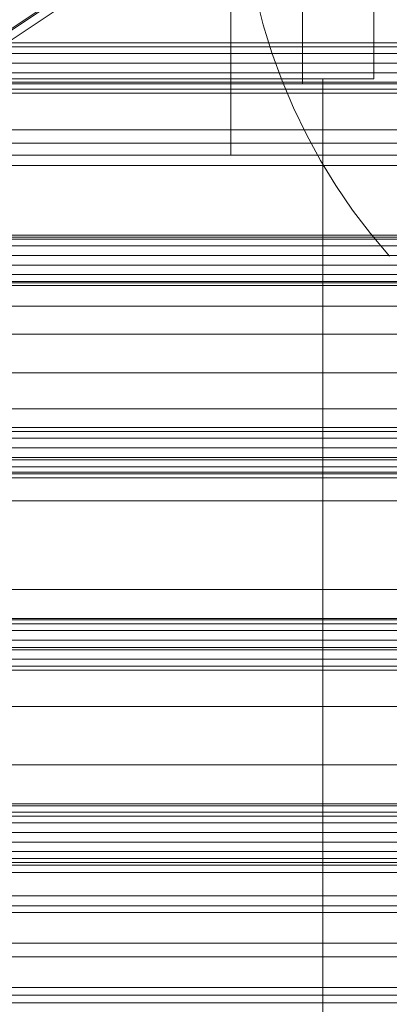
# Model space of a CAD drawing. Header units: millimetres. Extents: x -2233 to 65662, y -50530 to 6847.
# Tile 98 of 256: x 260 to 297, y -34886 to -34789. Entities that reach past the tile are written whole.
import ezdxf

# ---------------------------------------------------------------- set-up
doc = ezdxf.new("R2010")
doc.units = ezdxf.units.MM
for name, color, linetype, lineweight in [('COTAS_O', 1, 'Continuous', 0), ('COTAS_P', 1, 'Continuous', 0), ('frontal_C01', 7, 'Continuous', 0), ('frontal_C02', 7, 'Continuous', 0), ('frontal_C03', 7, 'Continuous', 0), ('frontal_C05', 7, 'Continuous', 0), ('frontal_mezcladora', 7, 'Continuous', 0), ('frontal_secador', 7, 'Continuous', 0)]:
    doc.layers.add(name, color=color, linetype=linetype, lineweight=lineweight)
doc.dimstyles.new('R19_100', dxfattribs={"dimtxt": 250, "dimasz": 150, "dimexe": 150, "dimexo": 80, "dimgap": 100, "dimtad": 1, "dimtih": 1, "dimtoh": 1, "dimdsep": 46, "dimcen": 0.09, "dimadec": 0, "dimazin": 0, "dimtfac": 1, "dimtdec": 4, "dimtofl": 0, "dimtmove": 0, "dimatfit": 3, "dimfxl": 1, "dimtolj": 1, "dimtzin": 0, "dimarcsym": 0})

# ---------------------------------------------------------------- blocks, each defined once
blk = doc.blocks.new('DIM_R32_40')
at = {"layer": 'COTAS_P'}
for p, q in [((-150, -32200), (550, -32200)), ((550, -32200), (505, -32350)), ((550, -34800), (550, -32200)), ((550, -32200), (595, -32350)), ((550, -34800), (505, -34650)), ((550, -34800), (595, -34650)), ((-150, -34800), (550, -34800))]:
    blk.add_line(p, q, dxfattribs=at)
blk.add_text('2600 P', height=250, rotation=90, dxfattribs=at).set_placement((450, -33500))
blk = doc.blocks.new('DIM_R32_43')
at = {"layer": 'COTAS_O'}
for p, q in [((-650, -34200), (-500, -34155)), ((650, -34200), (500, -34155)), ((-650, -34900), (-650, -34200)), ((-650, -34200), (650, -34200)), ((-650, -34200), (-500, -34245)), ((650, -34200), (500, -34245)), ((650, -34900), (650, -34200))]:
    blk.add_line(p, q, dxfattribs=at)
blk.add_text('1300 O', height=250, dxfattribs=at).set_placement((0, -34100))

msp = doc.modelspace()

# ---------------------------------------------------------------- linework, layer by layer
at = {"layer": 'frontal_C01'}
for p, q in [((-425, -34836.344), (425, -34836.344)), ((425, -34847.856), (-425, -34847.856)), ((425, -34850.682), (-425, -34850.682)), ((-425, -34862.194), (425, -34862.194))]:
    msp.add_line(p, q, dxfattribs=at)
at = {"layer": 'frontal_C02'}
for p, q in [((175.521, -34846.427), (359.83, -34723.173)), ((173.584, -34847.553), (357.893, -34724.298)), ((175.032, -34847.71), (359.341, -34724.456)), ((430, -34827.309), (-430, -34827.309)), ((430, -34832.309), (-430, -34832.309))]:
    msp.add_line(p, q, dxfattribs=at)
at = {"layer": 'frontal_C03'}
for p, q in [((1250, -34791.491), (-1250, -34791.491)), ((1250, -34791.877), (-1250, -34791.877)), ((1250, -34792.543), (-1250, -34792.543)), ((-1250, -34793.475), (1250, -34793.475)), ((1250, -34794.417), (-1250, -34794.417)), ((1250, -34795.349), (-1250, -34795.349)), ((1250, -34796.015), (-1250, -34796.015)), ((1250, -34796.401), (-1250, -34796.401)), ((-1415, -34801.304), (1415, -34801.304)), ((1250, -34810.324), (-1250, -34810.324)), ((1250, -34810.711), (-1250, -34810.711)), ((1250, -34811.376), (-1250, -34811.376)), ((-1250, -34812.309), (1250, -34812.309)), ((1250, -34813.251), (-1250, -34813.251)), ((1250, -34814.183), (-1250, -34814.183)), ((1250, -34814.849), (-1250, -34814.849)), ((1250, -34815.235), (-1250, -34815.235)), ((1250, -34829.158), (-1250, -34829.158)), ((1250, -34829.544), (-1250, -34829.544)), ((1250, -34830.21), (-1250, -34830.21)), ((-1250, -34831.143), (1250, -34831.143)), ((1250, -34832.084), (-1250, -34832.084)), ((1250, -34833.017), (-1250, -34833.017)), ((1250, -34833.683), (-1250, -34833.683)), ((1250, -34834.069), (-1250, -34834.069)), ((1250, -34847.992), (-1250, -34847.992)), ((1250, -34848.378), (-1250, -34848.378)), ((1250, -34849.044), (-1250, -34849.044)), ((-1250, -34849.977), (1250, -34849.977)), ((1250, -34850.918), (-1250, -34850.918)), ((1250, -34851.851), (-1250, -34851.851)), ((1250, -34852.517), (-1250, -34852.517)), ((1250, -34852.903), (-1250, -34852.903)), ((1250, -34866.826), (-1250, -34866.826)), ((1250, -34867.212), (-1250, -34867.212)), ((1250, -34867.878), (-1250, -34867.878)), ((-1250, -34868.81), (1250, -34868.81)), ((1250, -34869.752), (-1250, -34869.752)), ((1250, -34870.685), (-1250, -34870.685)), ((1250, -34871.35), (-1250, -34871.35)), ((1250, -34871.737), (-1250, -34871.737))]:
    msp.add_line(p, q, dxfattribs=at)
at = {"layer": 'frontal_C05'}
for p, q in [((281, -34802.5), (281, -34742.5)), ((281, -34795.5), (281, -34745.5)), ((288, -34795.5), (288, -34779.5)), ((284.168, -34789.709), (283.454, -34786.906)), ((285.02, -34792.472), (284.168, -34789.709)), ((286.009, -34795.19), (285.02, -34792.472)), ((239, -34795.5), (299, -34795.5)), ((250, -34795.5), (288, -34795.5)), ((262.532, -34795.5), (262.508, -34795.5)), ((262.573, -34795.5), (262.532, -34795.5)), ((262.57, -34795.5), (262.625, -34795.5)), ((262.629, -34795.5), (262.573, -34795.5)), ((262.625, -34795.5), (262.695, -34795.5)), ((262.701, -34795.5), (262.629, -34795.5)), ((262.695, -34795.5), (262.78, -34795.5)), ((262.789, -34795.5), (262.701, -34795.5)), ((262.78, -34795.5), (262.88, -34795.5)), ((262.892, -34795.5), (262.789, -34795.5)), ((262.88, -34795.5), (262.995, -34795.5)), ((263.01, -34795.5), (262.892, -34795.5)), ((262.995, -34795.5), (263.124, -34795.5)), ((263.144, -34795.5), (263.01, -34795.5)), ((263.124, -34795.5), (263.268, -34795.5)), ((263.292, -34795.5), (263.144, -34795.5)), ((263.268, -34795.5), (263.425, -34795.5)), ((263.454, -34795.5), (263.292, -34795.5)), ((263.425, -34795.5), (263.595, -34795.5)), ((263.629, -34795.5), (263.454, -34795.5)), ((263.515, -34795.5), (263.502, -34795.5)), ((263.543, -34795.5), (263.515, -34795.5)), ((263.584, -34795.5), (263.543, -34795.5)), ((263.638, -34795.5), (263.584, -34795.5)), ((263.595, -34795.5), (263.779, -34795.5)), ((263.819, -34795.5), (263.629, -34795.5)), ((263.706, -34795.5), (263.638, -34795.5)), ((263.786, -34795.5), (263.706, -34795.5)), ((263.779, -34795.5), (263.975, -34795.5)), ((263.88, -34795.5), (263.786, -34795.5)), ((264.021, -34795.5), (263.819, -34795.5)), ((263.987, -34795.5), (263.88, -34795.5)), ((263.975, -34795.5), (264.184, -34795.5)), ((264.106, -34795.5), (263.987, -34795.5)), ((264.235, -34795.5), (264.021, -34795.5)), ((264.237, -34795.5), (264.106, -34795.5)), ((264.184, -34795.5), (264.404, -34795.5)), ((264.461, -34795.5), (264.235, -34795.5)), ((264.38, -34795.5), (264.237, -34795.5)), ((264.534, -34795.5), (264.38, -34795.5)), ((264.404, -34795.5), (264.635, -34795.5)), ((264.699, -34795.5), (264.461, -34795.5)), ((264.7, -34795.5), (264.534, -34795.5)), ((264.635, -34795.5), (264.876, -34795.5)), ((264.947, -34795.5), (264.699, -34795.5)), ((264.876, -34795.5), (264.7, -34795.5)), ((265.063, -34795.5), (264.876, -34795.5)), ((264.876, -34795.5), (265.128, -34795.5)), ((265.206, -34795.5), (264.947, -34795.5)), ((265.259, -34795.5), (265.063, -34795.5)), ((265.128, -34795.5), (265.389, -34795.5)), ((265.473, -34795.5), (265.206, -34795.5)), ((265.465, -34795.5), (265.259, -34795.5)), ((265.389, -34795.5), (265.658, -34795.5)), ((265.679, -34795.5), (265.465, -34795.5)), ((265.75, -34795.5), (265.473, -34795.5)), ((265.658, -34795.5), (265.936, -34795.5)), ((265.902, -34795.5), (265.679, -34795.5)), ((266.035, -34795.5), (265.75, -34795.5)), ((266.132, -34795.5), (265.902, -34795.5)), ((265.936, -34795.5), (266.221, -34795.5)), ((266.327, -34795.5), (266.035, -34795.5)), ((266.37, -34795.5), (266.132, -34795.5)), ((266.221, -34795.5), (266.513, -34795.5)), ((266.625, -34795.5), (266.327, -34795.5)), ((266.614, -34795.5), (266.37, -34795.5)), ((266.513, -34795.5), (266.81, -34795.5)), ((266.864, -34795.5), (266.614, -34795.5)), ((266.93, -34795.5), (266.625, -34795.5)), ((266.81, -34795.5), (267.113, -34795.5)), ((267.119, -34795.5), (266.864, -34795.5)), ((267.24, -34795.5), (266.93, -34795.5)), ((267.113, -34795.5), (267.421, -34795.5)), ((267.379, -34795.5), (267.119, -34795.5)), ((267.554, -34795.5), (267.24, -34795.5)), ((267.643, -34795.5), (267.379, -34795.5)), ((267.421, -34795.5), (267.732, -34795.5)), ((267.871, -34795.5), (267.554, -34795.5)), ((267.91, -34795.5), (267.643, -34795.5)), ((267.732, -34795.5), (268.046, -34795.5)), ((268.192, -34795.5), (267.871, -34795.5)), ((268.18, -34795.5), (267.91, -34795.5)), ((268.046, -34795.5), (268.363, -34795.5)), ((268.452, -34795.5), (268.18, -34795.5)), ((268.514, -34795.5), (268.192, -34795.5)), ((268.363, -34795.5), (268.681, -34795.5)), ((268.726, -34795.5), (268.452, -34795.5)), ((268.838, -34795.5), (268.514, -34795.5)), ((268.681, -34795.5), (269, -34795.5)), ((269, -34795.5), (268.726, -34795.5)), ((269.162, -34795.5), (268.838, -34795.5)), ((269.274, -34795.5), (269, -34795.5)), ((269, -34795.5), (269.319, -34795.5)), ((269.486, -34795.5), (269.162, -34795.5)), ((269.548, -34795.5), (269.274, -34795.5)), ((269.319, -34795.5), (269.637, -34795.5)), ((269.808, -34795.5), (269.486, -34795.5)), ((269.82, -34795.5), (269.548, -34795.5)), ((269.637, -34795.5), (269.954, -34795.5)), ((270.129, -34795.5), (269.808, -34795.5)), ((270.09, -34795.5), (269.82, -34795.5)), ((269.954, -34795.5), (270.268, -34795.5)), ((270.357, -34795.5), (270.09, -34795.5)), ((270.446, -34795.5), (270.129, -34795.5)), ((270.268, -34795.5), (270.579, -34795.5)), ((270.621, -34795.5), (270.357, -34795.5)), ((270.76, -34795.5), (270.446, -34795.5)), ((270.579, -34795.5), (270.887, -34795.5)), ((270.881, -34795.5), (270.621, -34795.5)), ((271.07, -34795.5), (270.76, -34795.5)), ((271.136, -34795.5), (270.881, -34795.5)), ((270.887, -34795.5), (271.19, -34795.5)), ((271.375, -34795.5), (271.07, -34795.5)), ((271.386, -34795.5), (271.136, -34795.5)), ((271.19, -34795.5), (271.487, -34795.5)), ((271.673, -34795.5), (271.375, -34795.5)), ((271.63, -34795.5), (271.386, -34795.5)), ((271.487, -34795.5), (271.779, -34795.5)), ((271.868, -34795.5), (271.63, -34795.5)), ((271.965, -34795.5), (271.673, -34795.5)), ((271.779, -34795.5), (272.064, -34795.5)), ((272.098, -34795.5), (271.868, -34795.5)), ((272.25, -34795.5), (271.965, -34795.5)), ((272.064, -34795.5), (272.342, -34795.5)), ((272.321, -34795.5), (272.098, -34795.5)), ((272.527, -34795.5), (272.25, -34795.5)), ((272.535, -34795.5), (272.321, -34795.5)), ((272.342, -34795.5), (272.611, -34795.5)), ((272.794, -34795.5), (272.527, -34795.5)), ((272.741, -34795.5), (272.535, -34795.5)), ((272.611, -34795.5), (272.872, -34795.5)), ((272.937, -34795.5), (272.741, -34795.5)), ((273.053, -34795.5), (272.794, -34795.5)), ((272.872, -34795.5), (273.124, -34795.5)), ((273.124, -34795.5), (272.937, -34795.5)), ((273.301, -34795.5), (273.053, -34795.5)), ((273.3, -34795.5), (273.124, -34795.5)), ((273.124, -34795.5), (273.365, -34795.5)), ((273.466, -34795.5), (273.3, -34795.5)), ((273.539, -34795.5), (273.301, -34795.5)), ((273.365, -34795.5), (273.596, -34795.5)), ((273.62, -34795.5), (273.466, -34795.5)), ((273.765, -34795.5), (273.539, -34795.5)), ((273.596, -34795.5), (273.816, -34795.5)), ((273.763, -34795.5), (273.62, -34795.5)), ((273.894, -34795.5), (273.763, -34795.5)), ((273.979, -34795.5), (273.765, -34795.5)), ((273.816, -34795.5), (274.025, -34795.5)), ((274.013, -34795.5), (273.894, -34795.5)), ((274.181, -34795.5), (273.979, -34795.5)), ((274.12, -34795.5), (274.013, -34795.5)), ((274.025, -34795.5), (274.221, -34795.5)), ((274.214, -34795.5), (274.12, -34795.5)), ((274.371, -34795.5), (274.181, -34795.5)), ((274.294, -34795.5), (274.214, -34795.5)), ((274.221, -34795.5), (274.405, -34795.5)), ((274.362, -34795.5), (274.294, -34795.5)), ((274.416, -34795.5), (274.362, -34795.5)), ((274.546, -34795.5), (274.371, -34795.5)), ((274.405, -34795.5), (274.575, -34795.5)), ((274.457, -34795.5), (274.416, -34795.5)), ((274.485, -34795.5), (274.457, -34795.5)), ((274.498, -34795.5), (274.485, -34795.5)), ((274.708, -34795.5), (274.546, -34795.5)), ((274.575, -34795.5), (274.732, -34795.5)), ((274.856, -34795.5), (274.708, -34795.5)), ((274.732, -34795.5), (274.876, -34795.5)), ((274.99, -34795.5), (274.856, -34795.5)), ((274.876, -34795.5), (275.005, -34795.5)), ((275.108, -34795.5), (274.99, -34795.5)), ((275.005, -34795.5), (275.12, -34795.5)), ((275.211, -34795.5), (275.108, -34795.5)), ((275.12, -34795.5), (275.22, -34795.5)), ((275.299, -34795.5), (275.211, -34795.5)), ((275.22, -34795.5), (275.305, -34795.5)), ((275.371, -34795.5), (275.299, -34795.5)), ((275.305, -34795.5), (275.375, -34795.5)), ((275.427, -34795.5), (275.371, -34795.5)), ((275.375, -34795.5), (275.43, -34795.5)), ((275.468, -34795.5), (275.427, -34795.5)), ((275.492, -34795.5), (275.468, -34795.5)), ((281, -34795.5), (305, -34795.5)), ((287.133, -34797.855), (286.009, -34795.19)), ((288.387, -34800.46), (287.133, -34797.855)), ((289.771, -34803), (288.387, -34800.46)), ((236.5, -34802.5), (301.5, -34802.5)), ((239, -34802.5), (299, -34802.5)), ((263.515, -34802.5), (263.502, -34802.5)), ((263.527, -34802.5), (263.507, -34802.5)), ((263.543, -34802.5), (263.515, -34802.5)), ((263.561, -34802.5), (263.527, -34802.5)), ((263.584, -34802.5), (263.543, -34802.5)), ((263.609, -34802.5), (263.561, -34802.5)), ((263.638, -34802.5), (263.584, -34802.5)), ((263.606, -34802.5), (263.665, -34802.5)), ((263.67, -34802.5), (263.609, -34802.5)), ((263.706, -34802.5), (263.638, -34802.5)), ((263.665, -34802.5), (263.737, -34802.5)), ((263.744, -34802.5), (263.67, -34802.5)), ((263.786, -34802.5), (263.706, -34802.5)), ((263.737, -34802.5), (263.822, -34802.5)), ((263.832, -34802.5), (263.744, -34802.5)), ((263.88, -34802.5), (263.786, -34802.5)), ((263.822, -34802.5), (263.919, -34802.5)), ((263.932, -34802.5), (263.832, -34802.5)), ((263.987, -34802.5), (263.88, -34802.5)), ((263.919, -34802.5), (264.028, -34802.5)), ((264.045, -34802.5), (263.932, -34802.5)), ((264.106, -34802.5), (263.987, -34802.5)), ((264.028, -34802.5), (264.149, -34802.5)), ((264.17, -34802.5), (264.045, -34802.5)), ((264.237, -34802.5), (264.106, -34802.5)), ((264.149, -34802.5), (264.282, -34802.5)), ((264.307, -34802.5), (264.17, -34802.5)), ((264.38, -34802.5), (264.237, -34802.5)), ((264.282, -34802.5), (264.427, -34802.5)), ((264.456, -34802.5), (264.307, -34802.5)), ((264.534, -34802.5), (264.38, -34802.5)), ((264.427, -34802.5), (264.582, -34802.5)), ((264.616, -34802.5), (264.456, -34802.5)), ((264.7, -34802.5), (264.534, -34802.5)), ((264.582, -34802.5), (264.748, -34802.5)), ((264.787, -34802.5), (264.616, -34802.5)), ((264.876, -34802.5), (264.7, -34802.5)), ((264.748, -34802.5), (264.925, -34802.5)), ((264.968, -34802.5), (264.787, -34802.5)), ((265.063, -34802.5), (264.876, -34802.5)), ((264.925, -34802.5), (265.111, -34802.5)), ((265.16, -34802.5), (264.968, -34802.5)), ((265.259, -34802.5), (265.063, -34802.5)), ((265.111, -34802.5), (265.306, -34802.5)), ((265.361, -34802.5), (265.16, -34802.5)), ((265.465, -34802.5), (265.259, -34802.5)), ((265.306, -34802.5), (265.511, -34802.5)), ((265.571, -34802.5), (265.361, -34802.5)), ((265.679, -34802.5), (265.465, -34802.5)), ((265.511, -34802.5), (265.724, -34802.5)), ((265.789, -34802.5), (265.571, -34802.5)), ((265.902, -34802.5), (265.679, -34802.5)), ((265.724, -34802.5), (265.944, -34802.5)), ((266.016, -34802.5), (265.789, -34802.5)), ((266.132, -34802.5), (265.902, -34802.5)), ((265.944, -34802.5), (266.172, -34802.5)), ((266.25, -34802.5), (266.016, -34802.5)), ((266.37, -34802.5), (266.132, -34802.5)), ((266.172, -34802.5), (266.407, -34802.5)), ((266.491, -34802.5), (266.25, -34802.5)), ((266.614, -34802.5), (266.37, -34802.5)), ((266.407, -34802.5), (266.648, -34802.5)), ((266.738, -34802.5), (266.491, -34802.5)), ((266.864, -34802.5), (266.614, -34802.5)), ((266.648, -34802.5), (266.895, -34802.5)), ((266.991, -34802.5), (266.738, -34802.5)), ((267.119, -34802.5), (266.864, -34802.5)), ((266.895, -34802.5), (267.147, -34802.5)), ((267.248, -34802.5), (266.991, -34802.5)), ((267.379, -34802.5), (267.119, -34802.5)), ((267.147, -34802.5), (267.403, -34802.5)), ((267.51, -34802.5), (267.248, -34802.5)), ((267.643, -34802.5), (267.379, -34802.5)), ((267.403, -34802.5), (267.664, -34802.5)), ((267.776, -34802.5), (267.51, -34802.5)), ((267.91, -34802.5), (267.643, -34802.5)), ((267.664, -34802.5), (267.927, -34802.5)), ((268.045, -34802.5), (267.776, -34802.5)), ((268.18, -34802.5), (267.91, -34802.5)), ((267.927, -34802.5), (268.193, -34802.5)), ((268.316, -34802.5), (268.045, -34802.5)), ((268.452, -34802.5), (268.18, -34802.5)), ((268.193, -34802.5), (268.461, -34802.5)), ((268.589, -34802.5), (268.316, -34802.5)), ((268.726, -34802.5), (268.452, -34802.5)), ((268.461, -34802.5), (268.73, -34802.5)), ((268.863, -34802.5), (268.589, -34802.5)), ((268.73, -34802.5), (269, -34802.5)), ((269.137, -34802.5), (268.863, -34802.5)), ((269, -34802.5), (269.27, -34802.5)), ((269.411, -34802.5), (269.137, -34802.5)), ((269.27, -34802.5), (269.539, -34802.5)), ((269.548, -34802.5), (269.274, -34802.5)), ((269.684, -34802.5), (269.411, -34802.5)), ((269.539, -34802.5), (269.807, -34802.5)), ((269.82, -34802.5), (269.548, -34802.5)), ((269.955, -34802.5), (269.684, -34802.5)), ((269.807, -34802.5), (270.073, -34802.5)), ((270.09, -34802.5), (269.82, -34802.5)), ((270.224, -34802.5), (269.955, -34802.5)), ((270.073, -34802.5), (270.336, -34802.5)), ((270.357, -34802.5), (270.09, -34802.5)), ((270.49, -34802.5), (270.224, -34802.5)), ((270.336, -34802.5), (270.597, -34802.5)), ((270.621, -34802.5), (270.357, -34802.5)), ((270.752, -34802.5), (270.49, -34802.5)), ((270.597, -34802.5), (270.853, -34802.5)), ((270.881, -34802.5), (270.621, -34802.5)), ((271.009, -34802.5), (270.752, -34802.5)), ((270.853, -34802.5), (271.105, -34802.5)), ((271.136, -34802.5), (270.881, -34802.5)), ((271.262, -34802.5), (271.009, -34802.5)), ((271.105, -34802.5), (271.352, -34802.5)), ((271.386, -34802.5), (271.136, -34802.5)), ((271.509, -34802.5), (271.262, -34802.5)), ((271.352, -34802.5), (271.593, -34802.5)), ((271.63, -34802.5), (271.386, -34802.5)), ((271.75, -34802.5), (271.509, -34802.5)), ((271.593, -34802.5), (271.828, -34802.5)), ((271.868, -34802.5), (271.63, -34802.5)), ((271.984, -34802.5), (271.75, -34802.5)), ((271.828, -34802.5), (272.056, -34802.5)), ((272.098, -34802.5), (271.868, -34802.5)), ((272.211, -34802.5), (271.984, -34802.5)), ((272.056, -34802.5), (272.276, -34802.5)), ((272.321, -34802.5), (272.098, -34802.5)), ((272.429, -34802.5), (272.211, -34802.5)), ((272.276, -34802.5), (272.489, -34802.5)), ((272.535, -34802.5), (272.321, -34802.5)), ((272.639, -34802.5), (272.429, -34802.5)), ((272.489, -34802.5), (272.694, -34802.5)), ((272.741, -34802.5), (272.535, -34802.5)), ((272.84, -34802.5), (272.639, -34802.5)), ((272.694, -34802.5), (272.889, -34802.5)), ((272.937, -34802.5), (272.741, -34802.5)), ((273.032, -34802.5), (272.84, -34802.5)), ((272.889, -34802.5), (273.075, -34802.5)), ((273.124, -34802.5), (272.937, -34802.5)), ((273.213, -34802.5), (273.032, -34802.5)), ((273.075, -34802.5), (273.252, -34802.5)), ((273.3, -34802.5), (273.124, -34802.5)), ((273.384, -34802.5), (273.213, -34802.5)), ((273.252, -34802.5), (273.418, -34802.5)), ((273.466, -34802.5), (273.3, -34802.5)), ((273.544, -34802.5), (273.384, -34802.5)), ((273.418, -34802.5), (273.573, -34802.5)), ((273.62, -34802.5), (273.466, -34802.5)), ((273.693, -34802.5), (273.544, -34802.5)), ((273.573, -34802.5), (273.718, -34802.5)), ((273.763, -34802.5), (273.62, -34802.5)), ((273.83, -34802.5), (273.693, -34802.5)), ((273.718, -34802.5), (273.851, -34802.5)), ((273.894, -34802.5), (273.763, -34802.5)), ((273.955, -34802.5), (273.83, -34802.5)), ((273.851, -34802.5), (273.972, -34802.5)), ((274.013, -34802.5), (273.894, -34802.5)), ((274.068, -34802.5), (273.955, -34802.5)), ((273.972, -34802.5), (274.081, -34802.5)), ((274.12, -34802.5), (274.013, -34802.5)), ((274.168, -34802.5), (274.068, -34802.5)), ((274.081, -34802.5), (274.178, -34802.5)), ((274.214, -34802.5), (274.12, -34802.5)), ((274.256, -34802.5), (274.168, -34802.5)), ((274.178, -34802.5), (274.263, -34802.5)), ((274.294, -34802.5), (274.214, -34802.5)), ((274.33, -34802.5), (274.256, -34802.5)), ((274.263, -34802.5), (274.335, -34802.5)), ((274.362, -34802.5), (274.294, -34802.5)), ((274.391, -34802.5), (274.33, -34802.5)), ((274.335, -34802.5), (274.394, -34802.5)), ((274.416, -34802.5), (274.362, -34802.5)), ((274.439, -34802.5), (274.391, -34802.5)), ((274.457, -34802.5), (274.416, -34802.5)), ((274.473, -34802.5), (274.439, -34802.5)), ((274.485, -34802.5), (274.457, -34802.5)), ((274.493, -34802.5), (274.473, -34802.5)), ((274.498, -34802.5), (274.485, -34802.5)), ((281, -34802.5), (305, -34802.5)), ((239, -34803.5), (299, -34803.5)), ((255, -34803.5), (290, -34803.5)), ((263.515, -34803.5), (263.502, -34803.5)), ((263.543, -34803.5), (263.515, -34803.5)), ((263.584, -34803.5), (263.543, -34803.5)), ((263.638, -34803.5), (263.584, -34803.5)), ((263.706, -34803.5), (263.638, -34803.5)), ((263.786, -34803.5), (263.706, -34803.5)), ((263.88, -34803.5), (263.786, -34803.5)), ((263.987, -34803.5), (263.88, -34803.5)), ((264.106, -34803.5), (263.987, -34803.5)), ((264.237, -34803.5), (264.106, -34803.5)), ((264.38, -34803.5), (264.237, -34803.5)), ((264.534, -34803.5), (264.38, -34803.5)), ((264.7, -34803.5), (264.534, -34803.5)), ((264.876, -34803.5), (264.7, -34803.5)), ((265.063, -34803.5), (264.876, -34803.5)), ((265.259, -34803.5), (265.063, -34803.5)), ((265.465, -34803.5), (265.259, -34803.5)), ((265.679, -34803.5), (265.465, -34803.5)), ((265.902, -34803.5), (265.679, -34803.5)), ((266.132, -34803.5), (265.902, -34803.5)), ((266.37, -34803.5), (266.132, -34803.5)), ((266.614, -34803.5), (266.37, -34803.5)), ((266.864, -34803.5), (266.614, -34803.5)), ((267.119, -34803.5), (266.864, -34803.5)), ((267.379, -34803.5), (267.119, -34803.5)), ((267.643, -34803.5), (267.379, -34803.5)), ((267.91, -34803.5), (267.643, -34803.5)), ((268.18, -34803.5), (267.91, -34803.5)), ((268.452, -34803.5), (268.18, -34803.5)), ((268.726, -34803.5), (268.452, -34803.5)), ((269, -34803.5), (268.726, -34803.5)), ((269.274, -34803.5), (269, -34803.5)), ((269.548, -34803.5), (269.274, -34803.5)), ((269.82, -34803.5), (269.548, -34803.5)), ((270.09, -34803.5), (269.82, -34803.5)), ((270.357, -34803.5), (270.09, -34803.5)), ((270.621, -34803.5), (270.357, -34803.5)), ((270.881, -34803.5), (270.621, -34803.5)), ((271.136, -34803.5), (270.881, -34803.5)), ((271.386, -34803.5), (271.136, -34803.5)), ((271.63, -34803.5), (271.386, -34803.5)), ((271.868, -34803.5), (271.63, -34803.5)), ((272.098, -34803.5), (271.868, -34803.5)), ((272.321, -34803.5), (272.098, -34803.5)), ((272.535, -34803.5), (272.321, -34803.5)), ((272.741, -34803.5), (272.535, -34803.5)), ((272.937, -34803.5), (272.741, -34803.5)), ((273.124, -34803.5), (272.937, -34803.5)), ((273.3, -34803.5), (273.124, -34803.5)), ((273.466, -34803.5), (273.3, -34803.5)), ((273.62, -34803.5), (273.466, -34803.5)), ((273.763, -34803.5), (273.62, -34803.5)), ((273.894, -34803.5), (273.763, -34803.5)), ((274.013, -34803.5), (273.894, -34803.5)), ((274.12, -34803.5), (274.013, -34803.5)), ((274.214, -34803.5), (274.12, -34803.5)), ((274.294, -34803.5), (274.214, -34803.5)), ((274.362, -34803.5), (274.294, -34803.5)), ((274.416, -34803.5), (274.362, -34803.5)), ((274.457, -34803.5), (274.416, -34803.5)), ((274.485, -34803.5), (274.457, -34803.5)), ((274.498, -34803.5), (274.485, -34803.5)), ((291.278, -34805.468), (289.771, -34803)), ((290, -34992), (290, -34803.5)), ((292.908, -34807.857), (291.278, -34805.468)), ((294.654, -34810.162), (292.908, -34807.857)), ((296.513, -34812.378), (294.654, -34810.162)), ((236.5, -34810.5), (301.5, -34810.5)), ((263.527, -34810.5), (263.507, -34810.5)), ((263.561, -34810.5), (263.527, -34810.5)), ((263.609, -34810.5), (263.561, -34810.5)), ((263.606, -34810.5), (263.665, -34810.5)), ((263.67, -34810.5), (263.609, -34810.5)), ((263.665, -34810.5), (263.737, -34810.5)), ((263.744, -34810.5), (263.67, -34810.5)), ((263.737, -34810.5), (263.822, -34810.5)), ((263.832, -34810.5), (263.744, -34810.5)), ((263.822, -34810.5), (263.919, -34810.5)), ((263.932, -34810.5), (263.832, -34810.5)), ((263.919, -34810.5), (264.028, -34810.5)), ((264.045, -34810.5), (263.932, -34810.5)), ((264.028, -34810.5), (264.149, -34810.5)), ((264.17, -34810.5), (264.045, -34810.5)), ((264.149, -34810.5), (264.282, -34810.5)), ((264.307, -34810.5), (264.17, -34810.5)), ((264.282, -34810.5), (264.427, -34810.5)), ((264.456, -34810.5), (264.307, -34810.5)), ((264.427, -34810.5), (264.582, -34810.5)), ((264.616, -34810.5), (264.456, -34810.5)), ((264.582, -34810.5), (264.748, -34810.5)), ((264.787, -34810.5), (264.616, -34810.5)), ((264.748, -34810.5), (264.925, -34810.5)), ((264.968, -34810.5), (264.787, -34810.5)), ((264.925, -34810.5), (265.111, -34810.5)), ((265.16, -34810.5), (264.968, -34810.5)), ((265.111, -34810.5), (265.306, -34810.5)), ((265.361, -34810.5), (265.16, -34810.5)), ((265.306, -34810.5), (265.511, -34810.5)), ((265.571, -34810.5), (265.361, -34810.5)), ((265.511, -34810.5), (265.724, -34810.5)), ((265.789, -34810.5), (265.571, -34810.5)), ((265.724, -34810.5), (265.944, -34810.5)), ((266.016, -34810.5), (265.789, -34810.5)), ((265.944, -34810.5), (266.172, -34810.5)), ((266.25, -34810.5), (266.016, -34810.5)), ((266.172, -34810.5), (266.407, -34810.5)), ((266.491, -34810.5), (266.25, -34810.5)), ((266.407, -34810.5), (266.648, -34810.5)), ((266.738, -34810.5), (266.491, -34810.5)), ((266.648, -34810.5), (266.895, -34810.5)), ((266.991, -34810.5), (266.738, -34810.5)), ((266.895, -34810.5), (267.147, -34810.5)), ((267.248, -34810.5), (266.991, -34810.5)), ((267.147, -34810.5), (267.403, -34810.5)), ((267.51, -34810.5), (267.248, -34810.5)), ((267.403, -34810.5), (267.664, -34810.5)), ((267.776, -34810.5), (267.51, -34810.5)), ((267.664, -34810.5), (267.927, -34810.5)), ((268.045, -34810.5), (267.776, -34810.5)), ((267.927, -34810.5), (268.193, -34810.5)), ((268.316, -34810.5), (268.045, -34810.5)), ((268.193, -34810.5), (268.461, -34810.5)), ((268.589, -34810.5), (268.316, -34810.5)), ((268.461, -34810.5), (268.73, -34810.5)), ((268.863, -34810.5), (268.589, -34810.5)), ((268.73, -34810.5), (269, -34810.5)), ((269.137, -34810.5), (268.863, -34810.5)), ((269, -34810.5), (269.27, -34810.5)), ((269.411, -34810.5), (269.137, -34810.5)), ((269.27, -34810.5), (269.539, -34810.5)), ((269.684, -34810.5), (269.411, -34810.5)), ((269.539, -34810.5), (269.807, -34810.5)), ((269.955, -34810.5), (269.684, -34810.5)), ((269.807, -34810.5), (270.073, -34810.5)), ((270.224, -34810.5), (269.955, -34810.5)), ((270.073, -34810.5), (270.336, -34810.5)), ((270.49, -34810.5), (270.224, -34810.5)), ((270.336, -34810.5), (270.597, -34810.5)), ((270.752, -34810.5), (270.49, -34810.5)), ((270.597, -34810.5), (270.853, -34810.5)), ((271.009, -34810.5), (270.752, -34810.5)), ((270.853, -34810.5), (271.105, -34810.5)), ((271.262, -34810.5), (271.009, -34810.5)), ((271.105, -34810.5), (271.352, -34810.5)), ((271.509, -34810.5), (271.262, -34810.5)), ((271.352, -34810.5), (271.593, -34810.5)), ((271.75, -34810.5), (271.509, -34810.5)), ((271.593, -34810.5), (271.828, -34810.5)), ((271.984, -34810.5), (271.75, -34810.5)), ((271.828, -34810.5), (272.056, -34810.5)), ((272.211, -34810.5), (271.984, -34810.5)), ((272.056, -34810.5), (272.276, -34810.5)), ((272.429, -34810.5), (272.211, -34810.5)), ((272.276, -34810.5), (272.489, -34810.5)), ((272.639, -34810.5), (272.429, -34810.5)), ((272.489, -34810.5), (272.694, -34810.5)), ((272.84, -34810.5), (272.639, -34810.5)), ((272.694, -34810.5), (272.889, -34810.5)), ((273.032, -34810.5), (272.84, -34810.5)), ((272.889, -34810.5), (273.075, -34810.5)), ((273.213, -34810.5), (273.032, -34810.5)), ((273.075, -34810.5), (273.252, -34810.5)), ((273.384, -34810.5), (273.213, -34810.5)), ((273.252, -34810.5), (273.418, -34810.5)), ((273.544, -34810.5), (273.384, -34810.5)), ((273.418, -34810.5), (273.573, -34810.5)), ((273.693, -34810.5), (273.544, -34810.5)), ((273.573, -34810.5), (273.718, -34810.5)), ((273.83, -34810.5), (273.693, -34810.5)), ((273.718, -34810.5), (273.851, -34810.5)), ((273.955, -34810.5), (273.83, -34810.5)), ((273.851, -34810.5), (273.972, -34810.5)), ((274.068, -34810.5), (273.955, -34810.5)), ((273.972, -34810.5), (274.081, -34810.5)), ((274.168, -34810.5), (274.068, -34810.5)), ((274.081, -34810.5), (274.178, -34810.5)), ((274.256, -34810.5), (274.168, -34810.5)), ((274.178, -34810.5), (274.263, -34810.5)), ((274.33, -34810.5), (274.256, -34810.5)), ((274.263, -34810.5), (274.335, -34810.5)), ((274.391, -34810.5), (274.33, -34810.5)), ((274.335, -34810.5), (274.394, -34810.5)), ((274.439, -34810.5), (274.391, -34810.5)), ((274.473, -34810.5), (274.439, -34810.5)), ((274.493, -34810.5), (274.473, -34810.5)), ((250, -34885.5), (330, -34885.5)), ((283.532, -34885.5), (283.508, -34885.5)), ((283.573, -34885.5), (283.532, -34885.5)), ((283.57, -34885.5), (283.625, -34885.5)), ((283.629, -34885.5), (283.573, -34885.5)), ((283.625, -34885.5), (283.695, -34885.5)), ((283.701, -34885.5), (283.629, -34885.5)), ((283.695, -34885.5), (283.78, -34885.5)), ((283.789, -34885.5), (283.701, -34885.5)), ((283.78, -34885.5), (283.88, -34885.5)), ((283.892, -34885.5), (283.789, -34885.5)), ((283.88, -34885.5), (283.995, -34885.5)), ((284.01, -34885.5), (283.892, -34885.5)), ((283.995, -34885.5), (284.124, -34885.5)), ((284.144, -34885.5), (284.01, -34885.5)), ((284.124, -34885.5), (284.268, -34885.5)), ((284.292, -34885.5), (284.144, -34885.5)), ((284.268, -34885.5), (284.425, -34885.5)), ((284.454, -34885.5), (284.292, -34885.5)), ((284.425, -34885.5), (284.595, -34885.5)), ((284.629, -34885.5), (284.454, -34885.5)), ((284.595, -34885.5), (284.779, -34885.5)), ((284.819, -34885.5), (284.629, -34885.5)), ((284.779, -34885.5), (284.975, -34885.5)), ((285.021, -34885.5), (284.819, -34885.5)), ((284.975, -34885.5), (285.184, -34885.5)), ((285.235, -34885.5), (285.021, -34885.5)), ((285.184, -34885.5), (285.404, -34885.5)), ((285.461, -34885.5), (285.235, -34885.5)), ((285.404, -34885.5), (285.635, -34885.5)), ((285.699, -34885.5), (285.461, -34885.5)), ((285.635, -34885.5), (285.876, -34885.5)), ((285.947, -34885.5), (285.699, -34885.5)), ((285.876, -34885.5), (286.128, -34885.5)), ((286.206, -34885.5), (285.947, -34885.5)), ((286.128, -34885.5), (286.389, -34885.5)), ((286.473, -34885.5), (286.206, -34885.5)), ((286.389, -34885.5), (286.658, -34885.5)), ((286.75, -34885.5), (286.473, -34885.5)), ((286.658, -34885.5), (286.936, -34885.5)), ((287.035, -34885.5), (286.75, -34885.5)), ((286.936, -34885.5), (287.221, -34885.5)), ((287.327, -34885.5), (287.035, -34885.5)), ((287.221, -34885.5), (287.513, -34885.5)), ((287.625, -34885.5), (287.327, -34885.5)), ((287.513, -34885.5), (287.81, -34885.5)), ((287.93, -34885.5), (287.625, -34885.5)), ((287.81, -34885.5), (288.113, -34885.5)), ((288.24, -34885.5), (287.93, -34885.5)), ((288.113, -34885.5), (288.421, -34885.5)), ((288.554, -34885.5), (288.24, -34885.5)), ((288.421, -34885.5), (288.732, -34885.5)), ((288.871, -34885.5), (288.554, -34885.5)), ((288.732, -34885.5), (289.046, -34885.5)), ((289.192, -34885.5), (288.871, -34885.5)), ((289.046, -34885.5), (289.363, -34885.5)), ((289.514, -34885.5), (289.192, -34885.5)), ((289.363, -34885.5), (289.681, -34885.5)), ((289.838, -34885.5), (289.514, -34885.5)), ((289.681, -34885.5), (290, -34885.5)), ((290.162, -34885.5), (289.838, -34885.5)), ((290, -34885.5), (290.319, -34885.5)), ((290.486, -34885.5), (290.162, -34885.5)), ((290.319, -34885.5), (290.637, -34885.5)), ((290.808, -34885.5), (290.486, -34885.5)), ((290.637, -34885.5), (290.954, -34885.5)), ((291.129, -34885.5), (290.808, -34885.5)), ((290.954, -34885.5), (291.268, -34885.5)), ((291.446, -34885.5), (291.129, -34885.5)), ((291.268, -34885.5), (291.579, -34885.5)), ((291.76, -34885.5), (291.446, -34885.5)), ((291.579, -34885.5), (291.887, -34885.5)), ((292.07, -34885.5), (291.76, -34885.5)), ((291.887, -34885.5), (292.19, -34885.5)), ((292.375, -34885.5), (292.07, -34885.5)), ((292.19, -34885.5), (292.487, -34885.5)), ((292.673, -34885.5), (292.375, -34885.5)), ((292.487, -34885.5), (292.779, -34885.5)), ((292.965, -34885.5), (292.673, -34885.5)), ((292.779, -34885.5), (293.064, -34885.5)), ((293.25, -34885.5), (292.965, -34885.5)), ((293.064, -34885.5), (293.342, -34885.5)), ((293.527, -34885.5), (293.25, -34885.5)), ((293.342, -34885.5), (293.611, -34885.5)), ((293.794, -34885.5), (293.527, -34885.5)), ((293.611, -34885.5), (293.872, -34885.5)), ((294.053, -34885.5), (293.794, -34885.5)), ((293.872, -34885.5), (294.124, -34885.5)), ((294.301, -34885.5), (294.053, -34885.5)), ((294.124, -34885.5), (294.365, -34885.5)), ((294.539, -34885.5), (294.301, -34885.5)), ((294.365, -34885.5), (294.596, -34885.5)), ((294.765, -34885.5), (294.539, -34885.5)), ((294.596, -34885.5), (294.816, -34885.5)), ((294.979, -34885.5), (294.765, -34885.5)), ((294.816, -34885.5), (295.025, -34885.5)), ((295.181, -34885.5), (294.979, -34885.5)), ((295.025, -34885.5), (295.221, -34885.5)), ((295.371, -34885.5), (295.181, -34885.5)), ((295.221, -34885.5), (295.405, -34885.5)), ((295.546, -34885.5), (295.371, -34885.5)), ((295.405, -34885.5), (295.575, -34885.5)), ((295.708, -34885.5), (295.546, -34885.5)), ((295.575, -34885.5), (295.732, -34885.5)), ((295.856, -34885.5), (295.708, -34885.5)), ((295.732, -34885.5), (295.876, -34885.5)), ((295.99, -34885.5), (295.856, -34885.5)), ((295.876, -34885.5), (296.005, -34885.5)), ((296.108, -34885.5), (295.99, -34885.5)), ((296.005, -34885.5), (296.12, -34885.5)), ((296.211, -34885.5), (296.108, -34885.5)), ((296.12, -34885.5), (296.22, -34885.5)), ((296.299, -34885.5), (296.211, -34885.5)), ((296.22, -34885.5), (296.305, -34885.5)), ((296.371, -34885.5), (296.299, -34885.5)), ((296.305, -34885.5), (296.375, -34885.5)), ((296.427, -34885.5), (296.371, -34885.5)), ((296.375, -34885.5), (296.43, -34885.5)), ((296.468, -34885.5), (296.427, -34885.5)), ((296.492, -34885.5), (296.468, -34885.5))]:
    msp.add_line(p, q, dxfattribs=at)
at = {"layer": 'frontal_mezcladora'}
for p, q in [((295, -34795), (295, -34760)), ((-465, -34795), (295, -34795)), ((210, -34795), (290, -34795)), ((290, -34820), (290, -34795)), ((190, -34815), (420, -34815)), ((190, -34817.284), (420, -34817.284)), ((-600, -34820), (600, -34820)), ((210, -34820), (290, -34820)), ((260, -34820), (320, -34820)), ((190, -34823.787), (420, -34823.787)), ((190, -34833.519), (420, -34833.519)), ((420, -34845), (190, -34845)), ((190, -34856.481), (420, -34856.481)), ((190, -34866.213), (420, -34866.213)), ((190, -34872.716), (420, -34872.716)), ((-600, -34875), (600, -34875)), ((190, -34875), (420, -34875))]:
    msp.add_line(p, q, dxfattribs=at)
at = {"layer": 'frontal_secador'}
for p, q in [((-1250, -34866), (1250, -34866)), ((-1250, -34872), (1250, -34872)), ((-1250, -34875), (1250, -34875)), ((1250, -34876), (-1250, -34876)), ((-1250, -34876.659), (1250, -34876.659)), ((1250, -34879.659), (-1250, -34879.659)), ((-1250, -34881), (1250, -34881)), ((1250, -34884), (-1250, -34884)), ((-1250, -34884.728), (1250, -34884.728))]:
    msp.add_line(p, q, dxfattribs=at)

# ---------------------------------------------------------------- dimensions: what is measured, and where the dimension line sits
at = {"layer": 'COTAS_O'}
dim = msp.add_aligned_dim(p1=(-650, -34900), p2=(650, -34900), distance=700, text='<> O', dimstyle='R19_100', dxfattribs=at)
dim.commit()
dim.dimension.update_dxf_attribs({"geometry": 'DIM_R32_43', "text_midpoint": (0, -34200)})
at = {"layer": 'COTAS_P'}
dim = msp.add_aligned_dim(p1=(-150, -34800), p2=(-150, -32200), distance=-700, text='<> P', dimstyle='R19_100', dxfattribs=at)
dim.commit()
dim.dimension.update_dxf_attribs({"geometry": 'DIM_R32_40', "text_midpoint": (550, -33500)})

doc.saveas('drawing.dxf')
